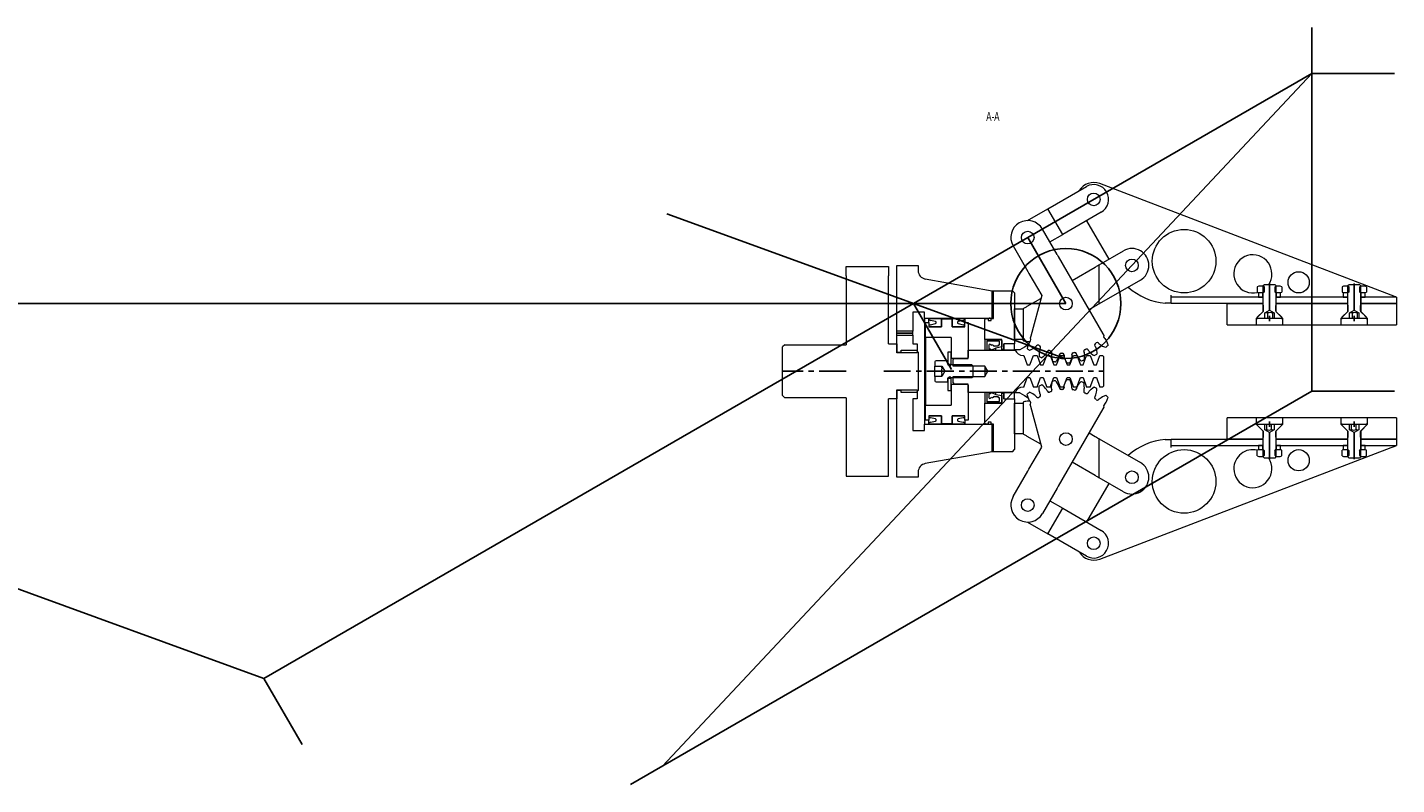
# Model space of a CAD drawing. Header units: millimetres. Extents: x -1001 to 292, y -99 to 259.
import ezdxf

# ---------------------------------------------------------------- set-up
doc = ezdxf.new("R2010")
doc.units = ezdxf.units.MM
doc.linetypes.add('CENTERX2', pattern=[20.32, 12.7, -2.54, 2.54, -2.54])
doc.styles.add('SLDTEXTSTYLE0', font='TXT', dxfattribs={"width": 0.663})

msp = doc.modelspace()

# ---------------------------------------------------------------- linework, layer by layer
at = {"color": 1}
for p, q in [((251.92, 87.05), (251.92, 258.8)), ((-54.79, -90.03), (251.92, 237.05)), ((117.75, 159.58), (251.92, 237.05)), ((251.92, 237.05), (290.89, 237.05)), ((-69.89, -98.75), (251.92, 87.05)), ((251.92, 87.05), (290.89, 87.05))]:
    msp.add_line(p, q, dxfattribs=at)
at = {"color": 5}
for p, q in [((-242.95, -48.67), (-1001.2, 227.31)), ((135.22, 102.41), (-52.72, 170.82)), ((117.75, 159.58), (-242.95, -48.67)), ((135.75, 128.41), (117.75, 159.58)), ((135.75, 128.41), (-729.83, 128.54)), ((81.77, 97.24), (63.77, 128.42)), ((135.22, 102.41), (133.73, 102.41)), ((-224.95, -79.84), (-242.95, -48.67))]:
    msp.add_line(p, q, dxfattribs=at)
at = {"color": 7, "linetype": 'Continuous', "lineweight": 0}
for p, q in [((127.24, 173.15), (145.42, 183.65)), ((289.31, 132.41), (151.78, 185.05)), ((117.6, 167.58), (127.24, 173.15)), ((134.24, 161.02), (127.24, 173.15)), ((152.42, 171.52), (134.24, 161.02)), ((131.63, 151.54), (124.67, 163.58)), ((145.5, 167.52), (156, 149.33)), ((110.82, 155.58), (117.77, 143.54)), ((128.17, 157.52), (134.24, 161.02)), ((131.63, 151.54), (132.13, 150.67)), ((132.13, 150.67), (153.22, 114.14)), ((151.5, 146.74), (162.92, 153.33)), ((32, 142.53), (32, 145.91)), ((32, 145.91), (52, 145.91)), ((32, 141.51), (32, 142.53)), ((52, 145.91), (52, 142.53)), ((52, 142.53), (52, 141.51)), ((56, 115.41), (56, 146.41)), ((56, 146.41), (66, 146.41)), ((66, 146.41), (66, 143.93)), ((117.77, 143.54), (118.27, 142.67)), ((118.27, 142.67), (124.33, 132.18)), ((138.67, 139.33), (149.5, 145.58)), ((151.5, 128.26), (151.5, 146.74)), ((32, 141.51), (32, 108.91)), ((52, 109.41), (52, 141.51)), ((69.3, 140), (101, 134.41)), ((170.92, 139.48), (151.5, 128.26)), ((226.87, 136.61), (226.15, 136.32)), ((226.15, 136.32), (226.15, 133.7)), ((228.92, 136.61), (226.87, 136.61)), ((228.92, 136.87), (229.46, 137.41)), ((228.92, 127.71), (228.92, 136.87)), ((229.46, 136.07), (228.92, 136.61)), ((229.46, 137.41), (234.38, 137.41)), ((229.46, 133.95), (229.46, 136.07)), ((234.38, 137.41), (234.92, 136.87)), ((234.92, 136.61), (234.38, 136.07)), ((234.38, 136.07), (234.38, 133.95)), ((234.92, 136.87), (234.92, 127.71)), ((236.98, 136.61), (234.92, 136.61)), ((237.7, 136.32), (236.98, 136.61)), ((237.7, 136.32), (237.7, 133.7)), ((266.87, 136.61), (266.15, 136.32)), ((266.15, 136.32), (266.15, 133.7)), ((268.92, 136.61), (266.87, 136.61)), ((268.92, 136.87), (269.46, 137.41)), ((268.92, 127.71), (268.92, 136.87)), ((269.46, 136.07), (268.92, 136.61)), ((269.46, 137.41), (274.38, 137.41)), ((269.46, 133.95), (269.46, 136.07)), ((274.38, 137.41), (274.92, 136.87)), ((274.92, 136.61), (274.38, 136.07)), ((274.38, 136.07), (274.38, 133.95)), ((274.92, 136.87), (274.92, 127.71)), ((276.98, 136.61), (274.92, 136.61)), ((277.7, 136.32), (276.98, 136.61)), ((277.7, 136.32), (277.7, 133.7)), ((101, 121.41), (101, 134.41)), ((101, 134.41), (101.5, 134.41)), ((101, 134.41), (101, 121.41)), ((101.5, 121.41), (101.5, 134.41)), ((101.5, 134.41), (110.5, 134.41)), ((101.5, 121.41), (101.5, 134.41)), ((111.5, 133.41), (110.5, 134.41)), ((111.5, 133.41), (111.5, 109.41)), ((117.5, 127.11), (123.98, 130.85)), ((124.33, 132.18), (119.21, 113.06)), ((185.4, 131.41), (185.4, 132.41)), ((185.4, 128.41), (185.4, 131.41)), ((228.72, 131.41), (185.4, 131.41)), ((226.15, 133.7), (226.87, 133.41)), ((226.72, 133.41), (226.72, 131.41)), ((228.67, 133.41), (226.72, 133.41)), ((226.72, 131.41), (228.67, 131.41)), ((228.92, 133.41), (226.87, 133.41)), ((228.67, 133.41), (228.67, 131.41)), ((228.72, 131.41), (228.72, 128.41)), ((228.92, 131.41), (228.72, 131.41)), ((229.46, 133.95), (228.92, 133.41)), ((234.92, 133.41), (234.38, 133.95)), ((236.98, 133.41), (234.92, 133.41)), ((235.12, 131.41), (234.92, 131.41)), ((235.12, 128.41), (235.12, 131.41)), ((268.72, 131.41), (235.12, 131.41)), ((235.17, 131.41), (235.17, 133.41)), ((237.12, 133.41), (235.17, 133.41)), ((235.17, 131.41), (237.12, 131.41)), ((236.98, 133.41), (237.7, 133.7)), ((237.12, 131.41), (237.12, 133.41)), ((266.15, 133.7), (266.87, 133.41)), ((266.72, 133.41), (266.72, 131.41)), ((268.67, 133.41), (266.72, 133.41)), ((266.72, 131.41), (268.67, 131.41)), ((268.92, 133.41), (266.87, 133.41)), ((268.67, 133.41), (268.67, 131.41)), ((268.72, 131.41), (268.72, 128.41)), ((268.92, 131.41), (268.72, 131.41)), ((269.46, 133.95), (268.92, 133.41)), ((274.92, 133.41), (274.38, 133.95)), ((276.98, 133.41), (274.92, 133.41)), ((275.12, 131.41), (274.92, 131.41)), ((275.12, 128.41), (275.12, 131.41)), ((291.92, 131.41), (275.12, 131.41)), ((275.17, 131.41), (275.17, 133.41)), ((277.12, 133.41), (275.17, 133.41)), ((275.17, 131.41), (277.12, 131.41)), ((276.98, 133.41), (277.7, 133.7)), ((277.12, 131.41), (277.12, 133.41)), ((291.92, 131.41), (291.92, 128.41)), ((69, 124.41), (63.5, 124.41)), ((63.5, 124.41), (63.5, 115.41)), ((69, 121.41), (69, 124.41)), ((111.5, 111.41), (111.5, 125.95)), ((111.5, 125.95), (115.5, 125.95)), ((115.5, 125.95), (115.5, 111.41)), ((149.5, 127.11), (146.67, 125.48)), ((185.4, 128.53), (182.64, 128.53)), ((228.72, 128.41), (185.4, 128.41)), ((211.92, 118.41), (211.92, 128.41)), ((211.92, 128.41), (228.72, 128.41)), ((228.72, 124.51), (225.62, 121.41)), ((226.27, 122.06), (228.92, 124.71)), ((228.72, 128.41), (228.72, 124.51)), ((228.72, 128.41), (228.92, 128.41)), ((228.72, 128.41), (228.92, 128.41)), ((229.06, 125.05), (229.06, 127.37)), ((229.72, 124.02), (231.92, 125.29)), ((229.72, 121.41), (229.72, 124.02)), ((230.96, 123.96), (230.96, 121.41)), ((231.92, 125.29), (234.12, 124.02)), ((233.26, 123.96), (233.26, 121.41)), ((234.12, 124.02), (234.12, 121.41)), ((234.78, 127.37), (234.78, 125.05)), ((234.92, 128.41), (235.12, 128.41)), ((234.92, 128.41), (235.12, 128.41)), ((234.92, 124.71), (237.57, 122.06)), ((235.12, 124.51), (235.12, 128.41)), ((235.12, 128.41), (268.72, 128.41)), ((268.72, 128.41), (235.12, 128.41)), ((238.22, 121.41), (235.12, 124.51)), ((268.72, 124.51), (265.62, 121.41)), ((266.27, 122.06), (268.92, 124.71)), ((268.72, 128.41), (268.72, 124.51)), ((268.72, 128.41), (268.92, 128.41)), ((268.72, 128.41), (268.92, 128.41)), ((269.06, 125.05), (269.06, 127.37)), ((269.72, 124.02), (271.92, 125.29)), ((269.72, 121.41), (269.72, 124.02)), ((270.96, 123.96), (270.96, 121.41)), ((271.92, 125.29), (274.12, 124.02)), ((273.26, 123.96), (273.26, 121.41)), ((274.12, 124.02), (274.12, 121.41)), ((274.78, 127.37), (274.78, 125.05)), ((274.92, 128.41), (275.12, 128.41)), ((274.92, 128.41), (275.12, 128.41)), ((274.92, 124.71), (277.57, 122.06)), ((275.12, 124.51), (275.12, 128.41)), ((275.12, 128.41), (291.92, 128.41)), ((291.92, 128.41), (275.12, 128.41)), ((278.22, 121.41), (275.12, 124.51)), ((291.92, 128.41), (291.92, 118.41)), ((101, 121.41), (69, 121.41)), ((69, 121.41), (69, 71.41)), ((69.53, 119.41), (71.03, 119.41)), ((69.53, 112.41), (69.53, 119.41)), ((71.03, 119.41), (71.03, 121.41)), ((71.03, 121.41), (77.03, 121.41)), ((71.03, 119.41), (71.03, 117.41)), ((77.03, 117.41), (71.03, 117.41)), ((71.03, 117.41), (77.03, 117.41)), ((74.14, 119.89), (71.81, 120.43)), ((71.81, 118.38), (74.14, 118.92)), ((77.03, 121.41), (77.03, 117.41)), ((77.03, 121.16), (82.03, 121.16)), ((77.03, 117.41), (77.03, 121.16)), ((82.03, 121.41), (88.03, 121.41)), ((82.03, 117.41), (82.03, 121.41)), ((82.03, 121.16), (82.03, 117.41)), ((88.03, 117.41), (82.03, 117.41)), ((82.03, 117.41), (88.03, 117.41)), ((87.26, 120.43), (84.92, 119.89)), ((84.92, 118.92), (87.26, 118.38)), ((88.03, 121.41), (88.03, 119.41)), ((88.03, 119.41), (89.53, 119.41)), ((88.03, 117.41), (88.03, 119.41)), ((89.53, 119.41), (89.53, 102.91)), ((98, 121.41), (97.5, 120.91)), ((97.5, 111.41), (97.5, 120.91)), ((98, 121.41), (99, 121.41)), ((99, 121.41), (99, 120.41)), ((99, 120.41), (100.5, 120.41)), ((99.06, 120.92), (99.06, 120.39)), ((99.93, 121.43), (99.57, 121.43)), ((99.57, 120.41), (99.93, 120.41)), ((100.44, 120.39), (100.44, 120.92)), ((100.5, 120.41), (100.5, 121.41)), ((100.5, 121.41), (101.5, 121.41)), ((101, 121.41), (101.5, 121.41)), ((211.92, 118.41), (225.62, 118.41)), ((225.62, 121.41), (225.62, 118.41)), ((225.62, 121.41), (226.27, 121.41)), ((225.62, 118.41), (238.22, 118.41)), ((226.27, 121.41), (226.27, 122.06)), ((229.72, 121.41), (226.27, 121.41)), ((230.96, 121.41), (229.72, 121.41)), ((233.26, 121.41), (230.96, 121.41)), ((234.12, 121.41), (233.26, 121.41)), ((237.57, 121.41), (234.12, 121.41)), ((237.57, 122.06), (237.57, 121.41)), ((237.57, 121.41), (238.22, 121.41)), ((238.22, 118.41), (238.22, 121.41)), ((238.22, 118.41), (265.62, 118.41)), ((265.62, 121.41), (265.62, 118.41)), ((265.62, 121.41), (266.27, 121.41)), ((265.62, 118.41), (278.22, 118.41)), ((266.27, 121.41), (266.27, 122.06)), ((269.72, 121.41), (266.27, 121.41)), ((270.96, 121.41), (269.72, 121.41)), ((273.26, 121.41), (270.96, 121.41)), ((274.12, 121.41), (273.26, 121.41)), ((277.57, 121.41), (274.12, 121.41)), ((277.57, 122.06), (277.57, 121.41)), ((277.57, 121.41), (278.22, 121.41)), ((278.22, 118.41), (278.22, 121.41)), ((278.22, 118.41), (291.92, 118.41)), ((63.5, 115.41), (56, 115.41)), ((56, 113.41), (56, 115.41)), ((56, 105.16), (56, 113.41)), ((56, 113.41), (63.5, 113.41)), ((63.5, 113.41), (63.5, 115.41)), ((63.5, 113.41), (63.5, 109.41)), ((81.53, 112.41), (69.53, 112.41)), ((69.53, 112.41), (69.53, 80.41)), ((81.53, 112.41), (81.53, 102.41)), ((105.5, 111.41), (97.5, 111.41)), ((97.5, 111.41), (97.5, 106.41)), ((98.5, 110.91), (99.2, 111.41)), ((98.5, 110.66), (98.5, 110.91)), ((104.45, 110.66), (98.5, 110.66)), ((98.5, 106.41), (98.5, 110.66)), ((99.2, 111.41), (104.8, 111.41)), ((104.45, 108.91), (104.45, 110.66)), ((104.8, 111.41), (105.5, 110.91)), ((105.5, 106.66), (105.5, 111.41)), ((105.5, 110.91), (105.5, 107.91)), ((115.5, 111.41), (111.5, 111.41)), ((115.5, 111.41), (115.5, 111.1)), ((117.5, 110.55), (118.8, 110.55)), ((118.48, 110.06), (118.21, 109.52)), ((118.71, 110.42), (118.48, 110.06)), ((118.86, 110.63), (118.71, 110.42)), ((118.91, 110.7), (118.86, 110.63)), ((118.91, 110.7), (119.03, 110.81)), ((119.21, 113.06), (118.93, 112)), ((153.22, 114.14), (153.72, 113.27)), ((153.72, 113.27), (153.72, 113.27)), ((153.95, 112.11), (153.83, 112.22)), ((153.95, 112.11), (154.01, 112.05)), ((154.01, 112.05), (154.18, 111.85)), ((154.18, 111.85), (154.43, 111.5)), ((154.43, 111.5), (154.74, 110.99)), ((154.74, 110.99), (155.09, 110.29)), ((155.09, 110.29), (155.44, 109.41)), ((3, 108.91), (2, 107.91)), ((2, 84.91), (2, 107.91)), ((3, 108.91), (32, 108.91)), ((52, 109.41), (56, 109.41)), ((56, 109.41), (56, 105.41)), ((56, 105.41), (58, 105.41)), ((65.5, 105.16), (56, 105.16)), ((58, 105.41), (58, 106.41)), ((58, 106.41), (65, 106.41)), ((63.5, 109.41), (65.5, 109.41)), ((66, 105.41), (65, 106.41)), ((65.5, 109.41), (65.5, 105.16)), ((66, 105.41), (66, 87.41)), ((81.53, 105.41), (79.93, 105.41)), ((79.93, 105.41), (79.93, 99.61)), ((81.53, 99.61), (81.53, 105.41)), ((89.53, 102.41), (89.53, 106.41)), ((89.53, 106.41), (111.82, 106.41)), ((99.55, 106.91), (99.56, 109.02)), ((99.55, 106.41), (99.55, 106.91)), ((100.07, 106.9), (99.55, 106.91)), ((100.07, 106.41), (100.07, 106.9)), ((100.6, 106.41), (100.07, 106.9)), ((102.7, 107.41), (100.6, 106.41)), ((101.65, 108.16), (102, 108.41)), ((102, 108.41), (103.75, 108.41)), ((105.5, 107.91), (102.7, 107.41)), ((102.7, 106.41), (102.7, 107.41)), ((103.75, 108.41), (104.1, 108.91)), ((104.1, 108.91), (104.45, 108.91)), ((106.5, 106.66), (105.5, 106.66)), ((105.5, 106.66), (105.5, 106.41)), ((106.5, 106.41), (106.5, 109.41)), ((111.5, 109.41), (106.5, 109.41)), ((111.5, 109.41), (106.5, 109.41)), ((106.5, 109.41), (106.5, 106.66)), ((111.5, 106.41), (106.5, 106.41)), ((111.5, 106.41), (111.5, 109.41)), ((113.98, 106.6), (111.5, 106.6)), ((115.53, 103.91), (115.82, 103.91)), ((115.82, 103.91), (117.46, 99.41)), ((117.65, 107.89), (117.49, 107.17)), ((117.92, 108.8), (117.65, 107.89)), ((118.21, 109.52), (117.92, 108.8)), ((119.27, 106.57), (118.59, 106.27)), ((118.78, 99.41), (120.42, 103.91)), ((120.1, 107.02), (119.27, 106.57)), ((120.75, 107.45), (120.1, 107.02)), ((120.42, 103.91), (122.11, 103.91)), ((121.22, 107.82), (120.75, 107.45)), ((121.54, 108.11), (121.22, 107.82)), ((121.71, 108.3), (121.54, 108.11)), ((121.76, 108.37), (121.71, 108.3)), ((121.76, 108.37), (121.85, 108.5)), ((122.11, 103.91), (123.74, 99.41)), ((123.14, 105.1), (123.08, 104.16)), ((123.08, 104.16), (123.1, 103.42)), ((123.24, 105.87), (123.14, 105.1)), ((123.38, 106.46), (123.24, 105.87)), ((123.51, 106.87), (123.38, 106.46)), ((123.6, 107.11), (123.51, 106.87)), ((123.64, 107.18), (123.6, 107.11)), ((123.64, 107.18), (123.72, 107.32)), ((125.67, 103.9), (124.97, 103.26)), ((125.07, 99.41), (126.7, 103.91)), ((126.2, 104.47), (125.67, 103.9)), ((126.57, 104.94), (126.2, 104.47)), ((126.8, 105.3), (126.57, 104.94)), ((126.7, 103.91), (128.39, 103.91)), ((126.93, 105.53), (126.8, 105.3)), ((126.96, 105.61), (126.93, 105.53)), ((126.96, 105.61), (127.02, 105.76)), ((128.39, 103.91), (130.03, 99.41)), ((129.02, 104.56), (128.99, 104.13)), ((128.99, 104.13), (129, 103.53)), ((129, 103.53), (129.08, 102.76)), ((129.05, 104.82), (129.02, 104.56)), ((129.07, 104.9), (129.05, 104.82)), ((129.07, 104.9), (129.12, 105.06)), ((131.35, 99.41), (132.99, 103.91)), ((132.59, 103.83), (132.45, 103.43)), ((132.66, 104.08), (132.59, 103.83)), ((132.67, 104.17), (132.66, 104.08)), ((132.67, 104.17), (132.69, 104.33)), ((132.99, 103.91), (134.67, 103.91)), ((134.67, 103.91), (136.31, 99.41)), ((134.89, 103.99), (134.9, 104.15)), ((134.89, 103.99), (134.89, 103.9)), ((134.89, 103.9), (134.92, 103.65)), ((134.92, 103.65), (134.99, 103.22)), ((137.63, 99.41), (139.27, 103.91)), ((138.57, 103.79), (138.52, 103.36)), ((138.56, 104.14), (138.55, 104.3)), ((138.56, 104.14), (138.57, 104.05)), ((138.57, 104.05), (138.57, 103.79)), ((139.27, 103.91), (140.96, 103.91)), ((140.76, 104.49), (140.73, 104.65)), ((140.76, 104.49), (140.78, 104.41)), ((140.78, 104.41), (140.87, 104.17)), ((140.87, 104.17), (141.04, 103.77)), ((140.96, 103.91), (142.59, 99.41)), ((141.04, 103.77), (141.33, 103.25)), ((143.92, 99.41), (145.55, 103.91)), ((144.29, 105.52), (144.23, 105.67)), ((144.29, 105.52), (144.32, 105.44)), ((144.32, 105.44), (144.37, 105.18)), ((144.37, 105.18), (144.44, 104.76)), ((144.44, 104.76), (144.47, 104.16)), ((144.47, 104.16), (144.46, 103.38)), ((145.55, 103.91), (147.24, 103.91)), ((146.34, 106.39), (146.27, 106.53)), ((146.34, 106.39), (146.38, 106.31)), ((146.38, 106.31), (146.52, 106.1)), ((146.52, 106.1), (146.78, 105.76)), ((146.78, 105.76), (147.19, 105.31)), ((147.19, 105.31), (147.76, 104.79)), ((147.24, 103.91), (148.88, 99.41)), ((147.76, 104.79), (148.51, 104.21)), ((148.51, 104.21), (149.13, 103.81)), ((149.52, 108.23), (149.43, 108.36)), ((149.52, 108.23), (149.56, 108.15)), ((149.56, 108.15), (149.68, 107.92)), ((149.68, 107.92), (149.84, 107.52)), ((149.84, 107.52), (150.02, 106.95)), ((150.02, 106.95), (150.19, 106.19)), ((150.19, 106.19), (150.32, 105.25)), ((150.2, 99.41), (151.84, 103.91)), ((150.32, 105.25), (150.36, 104.52)), ((151.3, 109.56), (151.19, 109.69)), ((151.3, 109.56), (151.36, 109.5)), ((151.36, 109.5), (151.54, 109.32)), ((151.54, 109.32), (151.88, 109.06)), ((151.84, 103.91), (153.03, 103.91)), ((151.88, 109.06), (152.39, 108.72)), ((152.39, 108.72), (153.06, 108.35)), ((153.53, 103.41), (153.03, 103.91)), ((153.06, 108.35), (153.93, 107.97)), ((153.93, 107.97), (154.62, 107.73)), ((155.44, 109.41), (155.65, 108.71)), ((73.93, 100.91), (73.93, 98.91)), ((73.93, 98.91), (77.15, 98.91)), ((73.93, 96.41), (73.93, 98.91)), ((79.93, 101.41), (74.43, 101.41)), ((77.15, 98.91), (78.6, 96.41)), ((79.93, 99.71), (79.93, 101.41)), ((81.53, 99.61), (79.93, 99.61)), ((81.17, 98.87), (80.23, 99.41)), ((81.17, 99.41), (81.17, 98.87)), ((91.39, 99.41), (81.17, 99.41)), ((89.03, 102.41), (81.53, 102.41)), ((81.53, 99.41), (81.53, 99.61)), ((83.03, 102.41), (82.53, 101.91)), ((82.53, 98.91), (82.53, 101.91)), ((97.53, 98.91), (82.53, 98.91)), ((83.03, 102.41), (89.53, 102.41)), ((89.03, 102.41), (89.53, 102.91)), ((91.93, 98.87), (91.39, 99.41)), ((91.93, 93.95), (91.93, 98.87)), ((98.97, 96.41), (97.53, 98.91)), ((97.53, 98.91), (97.53, 93.91)), ((117.46, 99.41), (118.78, 99.41)), ((123.74, 99.41), (125.07, 99.41)), ((124.97, 103.26), (124.39, 102.81)), ((129.08, 102.76), (129.25, 101.83)), ((129.25, 101.83), (129.45, 101.12)), ((130.03, 99.41), (131.35, 99.41)), ((131.3, 101.41), (130.84, 100.84)), ((131.83, 102.2), (131.3, 101.41)), ((132.2, 102.88), (131.83, 102.2)), ((132.45, 103.43), (132.2, 102.88)), ((134.99, 103.22), (135.15, 102.64)), ((135.15, 102.64), (135.41, 101.91)), ((135.41, 101.91), (135.8, 101.05)), ((135.8, 101.05), (136.16, 100.41)), ((136.31, 99.41), (137.63, 99.41)), ((137.89, 101.13), (137.58, 100.47)), ((138.21, 102.02), (137.89, 101.13)), ((138.42, 102.77), (138.21, 102.02)), ((138.52, 103.36), (138.42, 102.77)), ((141.33, 103.25), (141.76, 102.6)), ((141.76, 102.6), (142.35, 101.86)), ((142.35, 101.86), (142.85, 101.32)), ((142.59, 99.41), (143.92, 99.41)), ((144.36, 102.44), (144.22, 101.72)), ((144.46, 103.38), (144.36, 102.44)), ((148.88, 99.41), (150.2, 99.41)), ((153.53, 103.41), (153.53, 89.41)), ((76.93, 96.41), (73.93, 96.41)), ((73.93, 93.91), (73.93, 96.41)), ((73.93, 93.91), (73.93, 91.91)), ((77.15, 93.91), (73.93, 93.91)), ((74.43, 91.41), (79.93, 91.41)), ((78.6, 96.41), (77.15, 93.91)), ((79.93, 93.21), (81.53, 93.21)), ((79.93, 93.21), (79.93, 87.41)), ((79.93, 91.41), (79.93, 93.11)), ((80.23, 93.41), (81.17, 93.95)), ((81.17, 93.95), (81.17, 93.41)), ((81.17, 93.41), (91.39, 93.41)), ((81.53, 93.21), (81.53, 93.41)), ((81.53, 87.41), (81.53, 93.21)), ((82.53, 90.91), (82.53, 93.91)), ((82.53, 93.91), (97.53, 93.91)), ((82.53, 90.91), (83.03, 90.41)), ((91.39, 93.41), (91.93, 93.95)), ((97.53, 93.91), (98.97, 96.41)), ((115.82, 88.91), (117.46, 93.41)), ((117.46, 93.41), (118.78, 93.41)), ((118.78, 93.41), (120.42, 88.91)), ((122.11, 88.91), (123.74, 93.41)), ((123.74, 93.41), (125.07, 93.41)), ((125.07, 93.41), (126.7, 88.91)), ((128.39, 88.91), (130.03, 93.41)), ((129.08, 90.05), (129.25, 90.98)), ((129.25, 90.98), (129.45, 91.69)), ((130.03, 93.41), (131.35, 93.41)), ((131.3, 91.4), (130.84, 91.97)), ((131.83, 90.61), (131.3, 91.4)), ((131.35, 93.41), (132.99, 88.91)), ((132.2, 89.94), (131.83, 90.61)), ((134.67, 88.91), (136.31, 93.41)), ((135.15, 90.17), (135.41, 90.9)), ((135.41, 90.9), (135.8, 91.76)), ((135.8, 91.76), (136.16, 92.4)), ((136.31, 93.41), (137.63, 93.41)), ((137.89, 91.68), (137.58, 92.35)), ((137.63, 93.41), (139.27, 88.91)), ((138.21, 90.79), (137.89, 91.68)), ((138.42, 90.04), (138.21, 90.79)), ((140.96, 88.91), (142.59, 93.41)), ((141.76, 90.21), (142.35, 90.96)), ((142.35, 90.96), (142.85, 91.49)), ((142.59, 93.41), (143.92, 93.41)), ((143.92, 93.41), (145.55, 88.91)), ((144.36, 90.37), (144.22, 91.09)), ((147.24, 88.91), (148.88, 93.41)), ((148.88, 93.41), (150.2, 93.41)), ((150.2, 93.41), (151.84, 88.91)), ((2, 84.91), (3, 83.91)), ((56, 46.41), (56, 87.66)), ((56, 87.66), (65.5, 87.66)), ((58, 87.41), (56, 87.41)), ((56, 87.41), (56, 83.41)), ((58, 86.41), (58, 87.41)), ((65, 86.41), (58, 86.41)), ((65, 86.41), (66, 87.41)), ((65.5, 87.66), (65.5, 83.41)), ((79.93, 87.41), (81.53, 87.41)), ((81.53, 90.41), (81.53, 80.41)), ((81.53, 90.41), (89.03, 90.41)), ((89.53, 90.41), (83.03, 90.41)), ((89.53, 89.91), (89.03, 90.41)), ((89.53, 86.41), (89.53, 90.41)), ((89.53, 89.91), (89.53, 73.41)), ((111.82, 86.41), (89.53, 86.41)), ((97.5, 86.41), (97.5, 81.41)), ((98.5, 82.16), (98.5, 86.41)), ((99.55, 85.91), (99.55, 86.41)), ((99.56, 83.79), (99.55, 85.91)), ((99.55, 85.91), (100.07, 85.91)), ((100.07, 85.91), (100.07, 86.41)), ((100.07, 85.91), (100.6, 86.41)), ((100.6, 86.41), (102.7, 85.41)), ((102, 84.41), (101.65, 84.66)), ((103.75, 84.41), (102, 84.41)), ((102.7, 85.41), (102.7, 86.41)), ((102.7, 85.41), (105.5, 84.91)), ((104.1, 83.91), (103.75, 84.41)), ((105.5, 86.41), (105.5, 86.16)), ((105.5, 81.41), (105.5, 86.16)), ((105.5, 86.16), (106.5, 86.16)), ((105.5, 84.91), (105.5, 81.91)), ((106.5, 86.41), (111.5, 86.41)), ((106.5, 83.41), (106.5, 86.41)), ((106.5, 86.16), (106.5, 83.41)), ((111.5, 83.41), (111.5, 86.41)), ((113.98, 86.21), (111.5, 86.21)), ((115.82, 88.91), (115.53, 88.91)), ((117.65, 84.92), (117.49, 85.64)), ((117.92, 84.02), (117.65, 84.92)), ((119.27, 86.24), (118.59, 86.54)), ((120.1, 85.79), (119.27, 86.24)), ((120.75, 85.36), (120.1, 85.79)), ((122.11, 88.91), (120.42, 88.91)), ((121.22, 84.99), (120.75, 85.36)), ((121.54, 84.7), (121.22, 84.99)), ((121.71, 84.51), (121.54, 84.7)), ((121.76, 84.44), (121.71, 84.51)), ((121.76, 84.44), (121.85, 84.31)), ((123.08, 88.66), (123.1, 89.39)), ((123.14, 87.71), (123.08, 88.66)), ((123.24, 86.94), (123.14, 87.71)), ((123.38, 86.36), (123.24, 86.94)), ((123.51, 85.95), (123.38, 86.36)), ((123.6, 85.71), (123.51, 85.95)), ((123.64, 85.63), (123.6, 85.71)), ((123.64, 85.63), (123.72, 85.49)), ((124.97, 89.55), (124.39, 90)), ((125.67, 88.91), (124.97, 89.55)), ((126.2, 88.35), (125.67, 88.91)), ((126.57, 87.87), (126.2, 88.35)), ((126.8, 87.51), (126.57, 87.87)), ((128.39, 88.91), (126.7, 88.91)), ((126.93, 87.28), (126.8, 87.51)), ((126.96, 87.21), (126.93, 87.28)), ((126.96, 87.21), (127.02, 87.05)), ((128.99, 88.68), (129, 89.28)), ((129.02, 88.25), (128.99, 88.68)), ((129, 89.28), (129.08, 90.05)), ((129.05, 87.99), (129.02, 88.25)), ((129.07, 87.91), (129.05, 87.99)), ((129.07, 87.91), (129.12, 87.75)), ((132.45, 89.39), (132.2, 89.94)), ((132.59, 88.98), (132.45, 89.39)), ((132.66, 88.73), (132.59, 88.98)), ((132.67, 88.64), (132.66, 88.73)), ((132.67, 88.64), (132.69, 88.48)), ((134.67, 88.91), (132.99, 88.91)), ((134.89, 88.91), (134.92, 89.17)), ((134.89, 88.82), (134.89, 88.91)), ((134.89, 88.82), (134.9, 88.66)), ((134.92, 89.17), (134.99, 89.59)), ((134.99, 89.59), (135.15, 90.17)), ((138.52, 89.45), (138.42, 90.04)), ((138.57, 89.02), (138.52, 89.45)), ((138.56, 88.68), (138.55, 88.52)), ((138.56, 88.68), (138.57, 88.76)), ((138.57, 88.76), (138.57, 89.02)), ((140.96, 88.91), (139.27, 88.91)), ((140.76, 88.32), (140.73, 88.16)), ((140.76, 88.32), (140.78, 88.4)), ((140.78, 88.4), (140.87, 88.65)), ((140.87, 88.65), (141.04, 89.04)), ((141.04, 89.04), (141.33, 89.57)), ((141.33, 89.57), (141.76, 90.21)), ((144.29, 87.3), (144.23, 87.14)), ((144.29, 87.3), (144.32, 87.38)), ((144.32, 87.38), (144.37, 87.63)), ((144.46, 89.43), (144.36, 90.37)), ((144.37, 87.63), (144.44, 88.06)), ((144.44, 88.06), (144.47, 88.66)), ((144.47, 88.66), (144.46, 89.43)), ((147.24, 88.91), (145.55, 88.91)), ((146.34, 86.42), (146.27, 86.28)), ((146.34, 86.42), (146.38, 86.5)), ((146.38, 86.5), (146.52, 86.72)), ((146.52, 86.72), (146.78, 87.06)), ((146.78, 87.06), (147.19, 87.5)), ((147.19, 87.5), (147.76, 88.02)), ((147.76, 88.02), (148.51, 88.6)), ((148.51, 88.6), (149.13, 89)), ((149.52, 84.59), (149.43, 84.45)), ((149.52, 84.59), (149.56, 84.66)), ((149.56, 84.66), (149.68, 84.89)), ((149.68, 84.89), (149.84, 85.29)), ((149.84, 85.29), (150.02, 85.86)), ((150.02, 85.86), (150.19, 86.62)), ((150.19, 86.62), (150.32, 87.56)), ((150.32, 87.56), (150.36, 88.29)), ((153.03, 88.91), (151.84, 88.91)), ((151.88, 83.76), (152.39, 84.09)), ((152.39, 84.09), (153.06, 84.46)), ((153.03, 88.91), (153.53, 89.41)), ((153.06, 84.46), (153.93, 84.85)), ((153.93, 84.85), (154.62, 85.09)), ((155.44, 83.4), (155.65, 84.1)), ((32, 83.91), (3, 83.91)), ((32, 83.91), (32, 51.3)), ((56, 83.41), (52, 83.41)), ((52, 51.3), (52, 83.41)), ((65.5, 83.41), (63.5, 83.41)), ((63.5, 83.41), (63.5, 68.41)), ((69.53, 80.41), (81.53, 80.41)), ((69.53, 73.41), (69.53, 80.41)), ((97.5, 71.91), (97.5, 81.41)), ((97.5, 81.41), (105.5, 81.41)), ((98.5, 82.16), (104.45, 82.16)), ((98.5, 81.91), (98.5, 82.16)), ((99.2, 81.41), (98.5, 81.91)), ((104.8, 81.41), (99.2, 81.41)), ((104.45, 83.91), (104.1, 83.91)), ((104.45, 82.16), (104.45, 83.91)), ((105.5, 81.91), (104.8, 81.41)), ((106.5, 83.41), (111.5, 83.41)), ((106.5, 83.41), (111.5, 83.41)), ((111.5, 83.41), (111.5, 59.41)), ((111.5, 81.41), (115.5, 81.41)), ((111.5, 66.86), (111.5, 81.41)), ((115.5, 81.71), (115.5, 81.41)), ((115.5, 81.41), (115.5, 66.86)), ((118.8, 82.26), (117.5, 82.26)), ((118.21, 83.3), (117.92, 84.02)), ((118.48, 82.76), (118.21, 83.3)), ((118.71, 82.39), (118.48, 82.76)), ((118.86, 82.18), (118.71, 82.39)), ((118.91, 82.12), (118.86, 82.18)), ((118.91, 82.12), (119.03, 82)), ((119.21, 79.75), (118.93, 80.82)), ((124.33, 60.64), (119.21, 79.75)), ((153.22, 78.67), (132.13, 42.14)), ((151.3, 83.25), (151.19, 83.13)), ((151.3, 83.25), (151.36, 83.31)), ((151.36, 83.31), (151.54, 83.49)), ((151.54, 83.49), (151.88, 83.76)), ((153.72, 79.54), (153.22, 78.67)), ((153.72, 79.54), (153.72, 79.54)), ((153.95, 80.7), (153.83, 80.6)), ((153.95, 80.7), (154.01, 80.76)), ((154.01, 80.76), (154.18, 80.96)), ((154.18, 80.96), (154.43, 81.31)), ((154.43, 81.31), (154.74, 81.82)), ((154.74, 81.82), (155.09, 82.52)), ((155.09, 82.52), (155.44, 83.4)), ((69, 68.41), (69, 71.41)), ((69, 71.41), (101, 71.41)), ((71.03, 73.41), (69.53, 73.41)), ((71.03, 75.41), (77.03, 75.41)), ((77.03, 75.41), (71.03, 75.41)), ((71.03, 75.41), (71.03, 73.41)), ((71.03, 71.41), (71.03, 73.41)), ((77.03, 71.41), (71.03, 71.41)), ((74.14, 73.89), (71.81, 74.43)), ((71.81, 72.38), (74.14, 72.92)), ((77.03, 75.41), (77.03, 71.41)), ((77.03, 71.66), (77.03, 75.41)), ((82.03, 71.66), (77.03, 71.66)), ((82.03, 75.41), (88.03, 75.41)), ((82.03, 71.41), (82.03, 75.41)), ((82.03, 75.41), (82.03, 71.66)), ((88.03, 75.41), (82.03, 75.41)), ((88.03, 71.41), (82.03, 71.41)), ((87.26, 74.43), (84.92, 73.89)), ((84.92, 72.92), (87.26, 72.38)), ((88.03, 73.41), (88.03, 75.41)), ((88.03, 73.41), (88.03, 71.41)), ((89.53, 73.41), (88.03, 73.41)), ((97.5, 71.91), (98, 71.41)), ((99, 71.41), (98, 71.41)), ((100.5, 72.41), (99, 72.41)), ((99, 72.41), (99, 71.41)), ((99.06, 72.43), (99.06, 71.9)), ((99.93, 72.41), (99.57, 72.41)), ((99.57, 71.39), (99.93, 71.39)), ((100.44, 72.08), (100.44, 72.43)), ((100.44, 71.9), (100.44, 72.08)), ((100.5, 71.41), (100.5, 72.41)), ((101.5, 71.41), (100.5, 71.41)), ((101, 58.41), (101, 71.41)), ((101.5, 71.41), (101, 71.41)), ((101, 71.41), (101, 58.41)), ((101.5, 58.41), (101.5, 71.41)), ((101.5, 58.41), (101.5, 71.41)), ((211.92, 64.41), (211.92, 74.41)), ((225.62, 74.41), (211.92, 74.41)), ((225.62, 74.41), (225.62, 71.41)), ((238.22, 74.41), (225.62, 74.41)), ((225.62, 71.41), (228.72, 68.31)), ((226.27, 71.41), (225.62, 71.41)), ((226.27, 70.76), (226.27, 71.41)), ((226.27, 71.41), (229.72, 71.41)), ((229.72, 68.79), (229.72, 71.41)), ((229.72, 71.41), (230.59, 71.41)), ((230.59, 68.86), (230.59, 71.41)), ((230.59, 71.41), (232.89, 71.41)), ((232.89, 68.86), (232.89, 71.41)), ((232.89, 71.41), (234.12, 71.41)), ((234.12, 71.41), (234.12, 68.79)), ((234.12, 71.41), (237.57, 71.41)), ((235.12, 68.31), (238.22, 71.41)), ((237.57, 71.41), (237.57, 70.76)), ((238.22, 71.41), (237.57, 71.41)), ((238.22, 71.41), (238.22, 74.41)), ((265.62, 74.41), (238.22, 74.41)), ((265.62, 74.41), (265.62, 71.41)), ((278.22, 74.41), (265.62, 74.41)), ((265.62, 71.41), (268.72, 68.31)), ((266.27, 71.41), (265.62, 71.41)), ((266.27, 70.76), (266.27, 71.41)), ((266.27, 71.41), (269.72, 71.41)), ((269.72, 68.79), (269.72, 71.41)), ((269.72, 71.41), (270.59, 71.41)), ((270.59, 68.86), (270.59, 71.41)), ((270.59, 71.41), (272.89, 71.41)), ((272.89, 68.86), (272.89, 71.41)), ((272.89, 71.41), (274.12, 71.41)), ((274.12, 71.41), (274.12, 68.79)), ((274.12, 71.41), (277.57, 71.41)), ((275.12, 68.31), (278.22, 71.41)), ((277.57, 71.41), (277.57, 70.76)), ((278.22, 71.41), (277.57, 71.41)), ((278.22, 71.41), (278.22, 74.41)), ((291.92, 74.41), (278.22, 74.41)), ((291.92, 74.41), (291.92, 64.41)), ((63.5, 68.41), (69, 68.41)), ((115.5, 66.86), (111.5, 66.86)), ((123.98, 61.96), (117.5, 65.7)), ((146.67, 67.33), (149.5, 65.7)), ((228.92, 68.11), (226.27, 70.76)), ((228.72, 68.31), (228.72, 64.41)), ((228.92, 55.95), (228.92, 65.11)), ((229.06, 65.45), (229.06, 67.77)), ((231.92, 67.52), (229.72, 68.79)), ((234.12, 68.79), (231.92, 67.52)), ((234.78, 67.77), (234.78, 65.45)), ((237.57, 70.76), (234.92, 68.11)), ((234.92, 65.11), (234.92, 55.95)), ((235.12, 64.41), (235.12, 68.31)), ((268.92, 68.11), (266.27, 70.76)), ((268.72, 68.31), (268.72, 64.41)), ((268.92, 55.95), (268.92, 65.11)), ((269.06, 65.45), (269.06, 67.77)), ((271.92, 67.52), (269.72, 68.79)), ((274.12, 68.79), (271.92, 67.52)), ((274.78, 67.77), (274.78, 65.45)), ((277.57, 70.76), (274.92, 68.11)), ((274.92, 65.11), (274.92, 55.95)), ((275.12, 64.41), (275.12, 68.31)), ((101, 58.41), (69.3, 52.82)), ((101.5, 58.41), (101, 58.41)), ((110.5, 58.41), (101.5, 58.41)), ((110.5, 58.41), (111.5, 59.41)), ((118.27, 50.14), (124.33, 60.64)), ((151.5, 46.07), (151.5, 64.55)), ((151.5, 64.55), (170.92, 53.33)), ((151.78, 7.76), (289.31, 60.41)), ((182.64, 64.28), (185.4, 64.28)), ((185.4, 61.41), (185.4, 64.41)), ((185.4, 64.41), (228.72, 64.41)), ((185.4, 61.41), (228.72, 61.41)), ((185.4, 60.41), (185.4, 61.41)), ((228.72, 64.41), (211.92, 64.41)), ((226.87, 59.41), (226.15, 59.12)), ((226.15, 56.5), (226.15, 59.12)), ((226.72, 61.41), (226.72, 59.41)), ((228.67, 61.41), (226.72, 61.41)), ((226.72, 59.41), (228.67, 59.41)), ((226.87, 59.41), (228.92, 59.41)), ((228.67, 61.41), (228.67, 59.41)), ((228.92, 64.41), (228.72, 64.41)), ((228.72, 64.41), (228.72, 61.41)), ((228.92, 64.41), (228.72, 64.41)), ((228.72, 61.41), (228.92, 61.41)), ((228.92, 59.41), (229.46, 58.87)), ((229.46, 56.75), (229.46, 58.87)), ((234.38, 58.87), (234.92, 59.41)), ((234.38, 58.87), (234.38, 56.75)), ((235.12, 64.41), (234.92, 64.41)), ((235.12, 64.41), (234.92, 64.41)), ((234.92, 61.41), (235.12, 61.41)), ((234.92, 59.41), (236.98, 59.41)), ((268.72, 64.41), (235.12, 64.41)), ((235.12, 61.41), (235.12, 64.41)), ((235.12, 64.41), (268.72, 64.41)), ((235.12, 61.41), (268.72, 61.41)), ((235.17, 59.41), (235.17, 61.41)), ((237.12, 61.41), (235.17, 61.41)), ((235.17, 59.41), (237.12, 59.41)), ((237.7, 59.12), (236.98, 59.41)), ((237.12, 59.41), (237.12, 61.41)), ((237.7, 56.5), (237.7, 59.12)), ((266.87, 59.41), (266.15, 59.12)), ((266.15, 56.5), (266.15, 59.12)), ((266.72, 61.41), (266.72, 59.41)), ((268.67, 61.41), (266.72, 61.41)), ((266.72, 59.41), (268.67, 59.41)), ((266.87, 59.41), (268.92, 59.41)), ((268.67, 61.41), (268.67, 59.41)), ((268.92, 64.41), (268.72, 64.41)), ((268.72, 64.41), (268.72, 61.41)), ((268.92, 64.41), (268.72, 64.41)), ((268.72, 61.41), (268.92, 61.41)), ((268.92, 59.41), (269.46, 58.87)), ((269.46, 56.75), (269.46, 58.87)), ((274.38, 58.87), (274.92, 59.41)), ((274.38, 58.87), (274.38, 56.75)), ((275.12, 64.41), (274.92, 64.41)), ((275.12, 64.41), (274.92, 64.41)), ((274.92, 61.41), (275.12, 61.41)), ((274.92, 59.41), (276.98, 59.41)), ((291.92, 64.41), (275.12, 64.41)), ((275.12, 61.41), (275.12, 64.41)), ((275.12, 64.41), (291.92, 64.41)), ((275.12, 61.41), (291.92, 61.41)), ((275.17, 59.41), (275.17, 61.41)), ((277.12, 61.41), (275.17, 61.41)), ((275.17, 59.41), (277.12, 59.41)), ((277.7, 59.12), (276.98, 59.41)), ((277.12, 59.41), (277.12, 61.41)), ((277.7, 56.5), (277.7, 59.12)), ((291.92, 64.41), (291.92, 61.41)), ((149.5, 47.23), (138.67, 53.48)), ((226.15, 56.5), (226.87, 56.21)), ((226.87, 56.21), (228.92, 56.21)), ((228.92, 56.21), (229.46, 56.75)), ((229.46, 55.41), (228.92, 55.95)), ((234.38, 55.41), (229.46, 55.41)), ((234.38, 56.75), (234.92, 56.21)), ((234.92, 55.95), (234.38, 55.41)), ((234.92, 56.21), (236.98, 56.21)), ((236.98, 56.21), (237.7, 56.5)), ((266.15, 56.5), (266.87, 56.21)), ((266.87, 56.21), (268.92, 56.21)), ((268.92, 56.21), (269.46, 56.75)), ((269.46, 55.41), (268.92, 55.95)), ((274.38, 55.41), (269.46, 55.41)), ((274.38, 56.75), (274.92, 56.21)), ((274.92, 55.95), (274.38, 55.41)), ((274.92, 56.21), (276.98, 56.21)), ((276.98, 56.21), (277.7, 56.5)), ((32, 51.3), (32, 50.28)), ((32, 50.28), (32, 46.91)), ((32, 46.91), (52, 46.91)), ((52, 50.28), (52, 51.3)), ((52, 46.91), (52, 50.28)), ((66, 46.41), (56, 46.41)), ((66, 48.88), (66, 46.41)), ((110.82, 37.23), (117.77, 49.27)), ((117.77, 49.27), (118.27, 50.14)), ((162.92, 39.48), (151.5, 46.07)), ((131.63, 41.27), (124.67, 29.23)), ((132.13, 42.14), (131.63, 41.27)), ((156, 43.48), (145.5, 25.29)), ((128.17, 35.29), (134.24, 31.79)), ((127.24, 19.67), (134.24, 31.79)), ((134.24, 31.79), (152.42, 21.29)), ((117.6, 25.23), (127.24, 19.67)), ((145.42, 9.17), (127.24, 19.67))]:
    msp.add_line(p, q, dxfattribs=at)
at = {"color": 7, "linetype": 'CENTERX2'}
for p, q in [((231.92, 137.88), (231.92, 118.41)), ((271.92, 137.88), (271.92, 118.41)), ((56, 114.41), (63.5, 114.41)), ((32, 96.41), (2, 96.41)), ((49.75, 96.41), (153.83, 96.41)), ((231.92, 54.93), (231.92, 74.41)), ((271.92, 54.93), (271.92, 74.41))]:
    msp.add_line(p, q, dxfattribs=at)
at = {"color": 7, "linetype": 'Continuous', "lineweight": 0, "flags": 128}
for points in [[(149.5, 145.58), (149.89, 145.81), (150.26, 146.03), (150.61, 146.23), (150.91, 146.4), (151.16, 146.54), (151.35, 146.65), (151.46, 146.72), (151.5, 146.74)], [(291.92, 131.41), (291.88, 131.42), (291.77, 131.47), (291.57, 131.54), (291.31, 131.64), (290.99, 131.76), (290.62, 131.91), (290.2, 132.06), (289.76, 132.23), (289.31, 132.41)], [(115.5, 125.95), (115.53, 125.97), (115.62, 126.02), (115.77, 126.11), (115.97, 126.22), (116.21, 126.37), (116.5, 126.53), (116.81, 126.71), (117.15, 126.91), (117.5, 127.11)], [(151.5, 128.26), (151.46, 128.24), (151.35, 128.18), (151.16, 128.07), (150.91, 127.92), (150.61, 127.75), (150.26, 127.55), (149.89, 127.33), (149.5, 127.11)], [(229.62, 123.96), (230.34, 124.13), (230.96, 123.96)], [(233.26, 123.96), (233.78, 124.13), (234.12, 124.02)], [(269.62, 123.96), (270.34, 124.13), (270.96, 123.96)], [(273.26, 123.96), (273.78, 124.13), (274.12, 124.02)], [(117.97, 108.9), (116.15, 107.86), (113.98, 106.6)], [(76.93, 98.91), (77.15, 97.57), (76.93, 96.41)], [(76.93, 96.41), (77.15, 95.07), (76.93, 93.91)], [(113.98, 86.21), (116.15, 84.96), (117.97, 83.91)], [(117.5, 82.26), (116.86, 82.23), (116.3, 82.13), (115.85, 81.99), (115.56, 81.82), (115.5, 81.71)], [(117.5, 65.7), (117.15, 65.91), (116.81, 66.1), (116.5, 66.28), (116.21, 66.45), (115.97, 66.59), (115.77, 66.7), (115.62, 66.79), (115.53, 66.84), (115.5, 66.86)], [(149.5, 65.7), (149.89, 65.48), (150.26, 65.26), (150.61, 65.06), (150.91, 64.89), (151.16, 64.74), (151.35, 64.64), (151.46, 64.57), (151.5, 64.55)], [(230.59, 68.86), (230.07, 68.68), (229.72, 68.79)], [(234.22, 68.86), (233.51, 68.68), (232.89, 68.86)], [(270.59, 68.86), (270.07, 68.68), (269.72, 68.79)], [(274.22, 68.86), (273.51, 68.68), (272.89, 68.86)], [(289.31, 60.41), (289.82, 60.6), (290.31, 60.79), (290.76, 60.96), (291.16, 61.11), (291.48, 61.24), (291.72, 61.33), (291.87, 61.39), (291.92, 61.41)], [(151.5, 46.07), (151.46, 46.1), (151.35, 46.16), (151.16, 46.27), (150.91, 46.41), (150.61, 46.59), (150.26, 46.79), (149.89, 47), (149.5, 47.23)]]:
    msp.add_lwpolyline(points, dxfattribs=at)
at = {"color": 7, "linetype": 'Continuous', "lineweight": 0}
for centre, radius in [((148.92, 177.58), 3), ((148.92, 177.58), 3), ((117.75, 159.58), 3), ((191.57, 148.41), 15), ((166.92, 146.41), 3), ((166.92, 146.41), 3), ((245.67, 138.41), 5), ((135.75, 128.41), 3), ((135.75, 64.41), 3), ((191.57, 44.41), 15), ((245.67, 54.41), 5), ((166.92, 46.41), 3), ((166.92, 46.41), 3), ((117.75, 33.23), 3), ((148.92, 15.23), 3), ((148.92, 15.23), 3)]:
    msp.add_circle(centre, radius, dxfattribs=at)
at = {"color": 5}
msp.add_circle((135.75, 128.41), 26, dxfattribs=at)
at = {"color": 7, "linetype": 'Continuous', "lineweight": 0}
for centre, radius, start, end in [((148.92, 177.58), 8, 69.05228, 148.95501), ((148.92, 177.58), 7, 299.99999, 119.99999), ((117.75, 159.58), 8, 30.00001, 209.99999), ((166.92, 146.41), 8, 299.99997, 119.99999), ((224.03, 142.41), 9, 360, 284.00303), ((70, 143.93), 4, 180, 259.99998), ((224.03, 142.41), 9, 326.2511, 360), ((185.4, 158.41), 30, 227.76762, 264.72571), ((228.58, 127.37), 0.48, 360, 45.00126), ((228.58, 125.05), 0.48, 314.99831, 0), ((232.11, 120.24), 3.89, 72.82267, 107.17733), ((235.26, 127.37), 0.48, 135.00468, 180), ((235.26, 125.05), 0.48, 180, 224.99575), ((268.58, 127.37), 0.48, 360, 45.00126), ((268.58, 125.05), 0.48, 314.99831, 0), ((272.11, 120.24), 3.89, 72.82226, 107.17774), ((275.26, 127.37), 0.48, 134.99874, 180), ((275.26, 125.05), 0.48, 180, 225.00169), ((72.03, 121.41), 1, 180, 257.02797), ((72.03, 117.41), 1, 102.97203, 180), ((74.03, 119.41), 0.5, 282.97267, 77.02733), ((85.03, 119.41), 0.5, 102.97159, 257.02841), ((87.03, 121.41), 1, 282.97265, 0), ((87.03, 117.41), 1, 360, 77.02735), ((99.57, 120.92), 0.51, 90, 270), ((99.93, 120.92), 0.51, 270, 90), ((117.08, 112.92), 2.41, 228.95924, 280.03253), ((135.54, 128.2), 23.21, 224.29152, 224.60695), ((118.46, 111.35), 0.783, 316.45408, 44.60513), ((150.59, 109.19), 0.783, 39.53059, 127.68216), ((154.35, 112.8), 0.783, 143.26892, 228.16207), ((99.93, 108.65), 0.525, 0, 134.99991), ((100.95, 108.16), 0.7, 0, 134.99973), ((115.53, 107.91), 4, 202.02437, 269.99999), ((135.75, 128.41), 28.01, 229.3131, 230.76907), ((135.76, 128.43), 28.03, 230.76989, 232.22481), ((122.5, 108.06), 0.783, 56.93324, 145.08486), ((135.75, 128.41), 23.5, 236.93351, 238.45162), ((123.04, 107.71), 0.783, 330.29978, 58.45127), ((127.75, 105.48), 0.783, 70.77914, 158.93127), ((135.75, 128.41), 23.5, 250.77951, 252.29725), ((128.36, 105.27), 0.783, 344.14592, 72.29805), ((133.47, 104.23), 0.783, 84.62556, 172.77673), ((135.75, 128.4), 23.5, 264.62557, 266.14381), ((134.11, 104.18), 0.783, 357.99234, 86.14315), ((139.32, 104.39), 0.783, 98.47145, 186.62376), ((135.75, 128.4), 23.49, 278.47144, 279.99009), ((139.96, 104.49), 0.783, 11.83891, 99.98952), ((144.97, 105.94), 0.783, 112.31752, 200.47008), ((135.75, 128.4), 23.5, 292.31785, 293.83602), ((145.56, 106.19), 0.783, 25.68455, 113.83587), ((135.76, 128.38), 27.98, 298.54284, 300.00055), ((150.08, 108.8), 0.783, 126.16401, 214.31573), ((135.75, 128.4), 23.49, 306.16362, 307.68218), ((135.74, 128.41), 28, 299.99994, 301.45611), ((135.75, 128.41), 28, 312.38957, 313.84591), ((135.74, 128.41), 28, 313.84643, 315.30267), ((74.43, 100.91), 0.5, 90.00021, 180), ((80.23, 99.71), 0.3, 180, 270.00062), ((135.75, 128.41), 28, 243.15916, 244.61531), ((135.74, 128.39), 27.99, 244.61508, 246.0722), ((135.74, 128.4), 27.99, 257.00489, 258.46167), ((135.75, 128.41), 28, 258.46158, 259.91799), ((135.75, 128.41), 28, 270.8513, 272.30771), ((135.75, 128.41), 28, 272.3077, 273.76405), ((135.75, 128.4), 28, 284.69733, 286.15395), ((135.75, 128.41), 28, 286.15405, 287.61023), ((74.43, 91.91), 0.5, 180, 269.99979), ((80.23, 93.11), 0.3, 89.99938, 180), ((135.74, 64.41), 27.99, 101.53833, 102.99511), ((135.75, 64.41), 28, 100.08201, 101.53842), ((135.75, 64.41), 28, 87.69229, 89.1487), ((135.75, 64.41), 28, 86.23595, 87.6923), ((135.75, 64.41), 28, 73.84605, 75.30267), ((135.75, 64.4), 28, 72.38977, 73.84595), ((99.93, 84.16), 0.525, 225.00009, 360), ((100.95, 84.66), 0.7, 225.00027, 360), ((115.53, 84.91), 4, 90.00004, 157.97562), ((135.75, 64.4), 28.01, 129.23093, 130.6869), ((135.76, 64.38), 28.03, 127.77519, 129.23011), ((122.5, 84.76), 0.783, 214.91514, 303.06676), ((135.75, 64.41), 23.5, 121.54838, 123.06649), ((135.75, 64.4), 28, 115.38469, 116.84084), ((123.04, 85.1), 0.783, 301.54873, 29.70022), ((135.74, 64.42), 27.99, 113.9278, 115.38492), ((127.75, 87.34), 0.783, 201.06873, 289.22086), ((135.75, 64.4), 23.5, 107.70275, 109.22049), ((128.36, 87.54), 0.783, 287.70195, 15.85408), ((133.47, 88.58), 0.783, 187.22323, 275.37444), ((135.75, 64.41), 23.5, 93.85619, 95.37443), ((134.11, 88.63), 0.783, 273.85686, 2.00769), ((139.32, 88.42), 0.783, 173.37622, 261.52855), ((135.75, 64.42), 23.49, 80.00991, 81.52856), ((139.96, 88.32), 0.783, 260.01048, 348.16109), ((144.97, 86.87), 0.783, 159.52992, 247.68248), ((135.75, 64.41), 23.5, 66.16398, 67.68215), ((145.56, 86.62), 0.783, 246.16413, 334.31545), ((135.76, 64.43), 27.97, 59.99935, 61.4572), ((150.08, 84.01), 0.783, 145.68427, 233.83599), ((135.75, 64.4), 28, 58.5438, 60.00009), ((135.75, 64.41), 28, 46.15409, 47.61043), ((135.74, 64.4), 28, 44.69733, 46.15357), ((135.6, 64.55), 23.29, 135.39393, 135.70819), ((118.46, 81.46), 0.783, 315.39483, 43.54595), ((135.75, 64.41), 23.49, 52.31782, 53.83638), ((150.59, 83.62), 0.783, 232.31784, 320.46941), ((154.35, 80.01), 0.783, 131.83793, 216.73108), ((72.03, 75.41), 1, 180, 257.02797), ((72.03, 71.41), 1, 102.97203, 180), ((74.03, 73.41), 0.5, 282.97267, 77.02733), ((85.03, 73.41), 0.5, 102.97159, 257.02841), ((87.03, 75.41), 1, 282.97265, 0), ((87.03, 71.41), 1, 360, 77.02735), ((99.57, 71.9), 0.51, 90, 270), ((99.93, 71.9), 0.51, 270, 90), ((228.58, 67.77), 0.48, 360, 45.00169), ((228.58, 65.45), 0.48, 314.99874, 0), ((231.74, 72.58), 3.89, 252.82226, 287.17774), ((235.26, 67.77), 0.48, 135.00425, 180), ((235.26, 65.45), 0.48, 180, 224.99532), ((268.58, 67.77), 0.48, 360, 45.00169), ((268.58, 65.45), 0.48, 314.99874, 0), ((271.74, 72.58), 3.89, 252.82256, 287.17744), ((275.26, 67.77), 0.48, 134.99831, 180), ((275.26, 65.45), 0.48, 180, 225.00126), ((185.4, 34.41), 30, 95.27429, 132.23238), ((224.03, 50.41), 9, 75.99692, 180), ((70, 48.88), 4, 100.00002, 180), ((166.92, 46.41), 8, 240.00001, 60.00003), ((224.03, 50.41), 9, 180, 33.74895), ((117.75, 33.23), 8, 150.00001, 329.99999), ((148.92, 15.23), 7, 240.00001, 60.00001), ((148.92, 15.23), 8, 211.04497, 290.94775)]:
    msp.add_arc(centre, radius, start, end, dxfattribs=at)

# ---------------------------------------------------------------- texts
at = {"color": 7, "linetype": 'Continuous', "lineweight": 0, "insert": (98.14, 218.91), "char_height": 4.233, "attachment_point": 1, "style": 'SLDTEXTSTYLE0'}
msp.add_mtext('A-A', dxfattribs=at)

doc.saveas('drawing.dxf')
